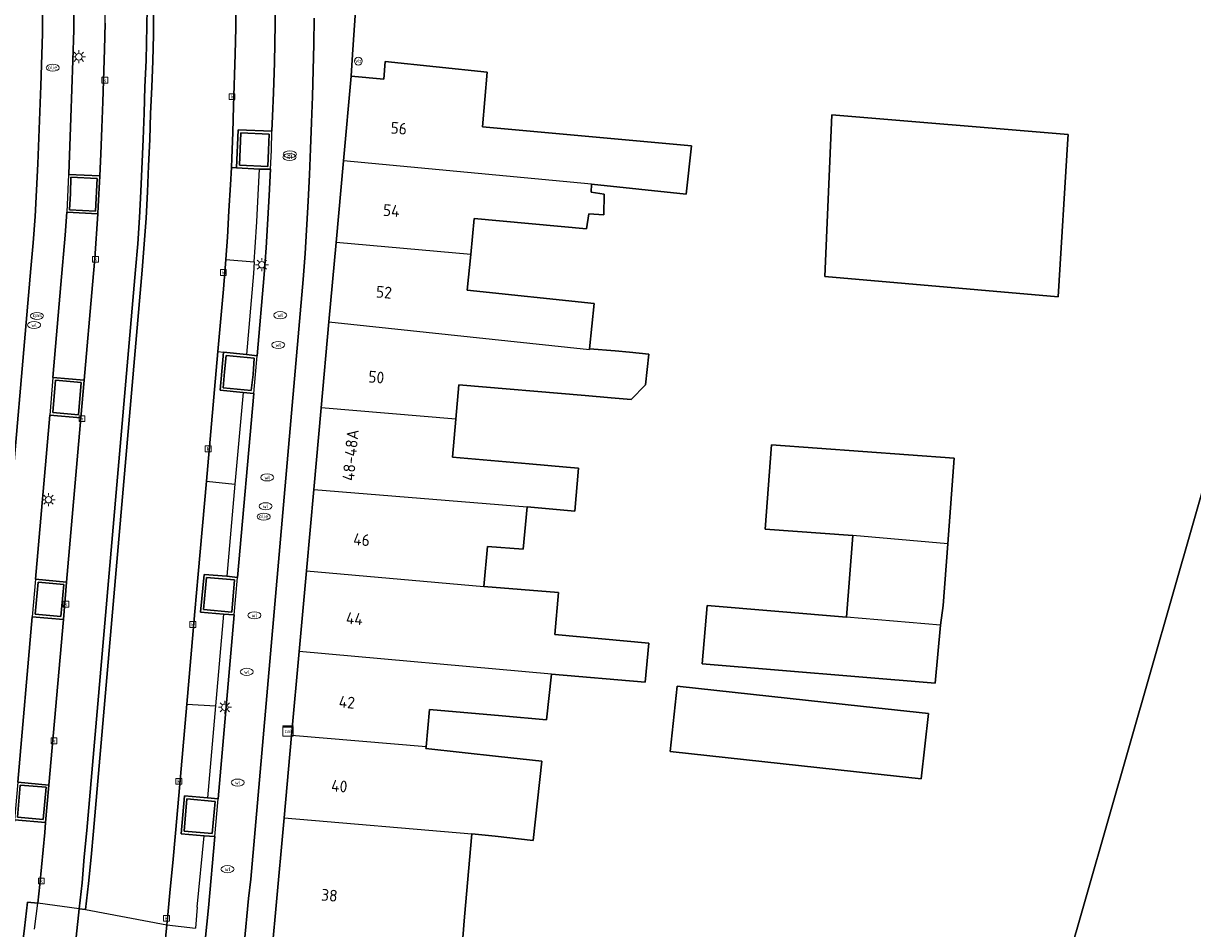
# Model space of a CAD drawing. Header units: metres. Extents: x 197147 to 199131, y 355511 to 356703.
# Tile 101 of 225: x 197392 to 197482, y 356357 to 356426. Entities that reach past the tile are written whole.
import ezdxf
from ezdxf.enums import TextEntityAlignment as Align

# ---------------------------------------------------------------- set-up
doc = ezdxf.new("R2010")
doc.units = ezdxf.units.M
for name, color, linetype in [('B-WE-IE-MEUBILAIR_WEGMEUBILAIR-GV', 252, 'Continuous'), ('B-WE-IE-MEUBILAIR_WEGMEUBILAIR-S', 252, 'Continuous'), ('B-WE-KL-DATA_CAI-S', 252, 'Continuous'), ('B-WE-OG-BEBOUWING-GV', 252, 'Continuous'), ('B-WE-OG-BEBOUWING_BIJGEBOUW-GV', 252, 'Continuous'), ('B-WE-OG-BEBOUWING_HUISNUMMER-T18', 252, 'Continuous'), ('B-WE-OG-TERREIN_ERF-GV', 252, 'Continuous'), ('B-WE-RI-HWA_KOLK-S', 253, 'Continuous'), ('B-WE-RI-VWA_AFSCHEIDER-S', 253, 'Continuous'), ('B-WE-VH-ONVERHARD-GV', 253, 'Continuous'), ('B-WE-VH-VERHARDING_ASFALT-GV', 253, 'Continuous'), ('B-WE-VH-VERHARDING_BETON-GV', 253, 'Continuous'), ('B-WE-VH-VERHARDING_BETONSTRAATSTEEN-GV', 253, 'Continuous'), ('B-WE-VH-VERHARDING_OPEN-GV', 253, 'Continuous'), ('B-WE-VH-VERHARDING_STRAATBAKSTEEN-GV', 253, 'Continuous')]:
    doc.layers.add(name, color=color, linetype=linetype)
doc.styles.add('NLCS-ISO-M-T18', font='NLCS-ISO.ttf', dxfattribs={"height": 1.8})
doc.styles.add('NLCS-ISO-M200-T25', font='NLCS-ISO.ttf')

# ---------------------------------------------------------------- blocks, each defined once
blk = doc.blocks.new('BGT-CAIKAST-SO')
at = {"color": 0, "linetype": 'ByBlock', "lineweight": 18}
for points in [[(-2, 2), (2, 2), (2, 1.68), (-2, 1.68)], [(-2, 1.52), (2, 1.52), (2, -2), (-2, -2)]]:
    blk.add_lwpolyline(points, close=True, dxfattribs=at)
at = {"color": 0, "linetype": 'ByBlock', "lineweight": 18, "style": 'NLCS-ISO-M-T18'}
blk.add_text('cai', height=1.5, dxfattribs=at).set_placement((0, 0), align=Align.MIDDLE_CENTER)
blk = doc.blocks.new('BGT-LICHTMAST-SO')
at = {"color": 0, "linetype": 'ByBlock', "lineweight": 18}
for points in [[(-1.25, 0), (-2, 0)], [(-1.41, 1.41), (-0.88, 0.88)], [(0, 2), (0, 1.25)], [(0.88, 0.88), (1.41, 1.41)], [(2, 0), (1.25, 0)], [(-1.41, -1.41), (-0.88, -0.88)], [(0, -1.25), (0, -2)], [(0.88, -0.88), (1.41, -1.41)]]:
    blk.add_lwpolyline(points, dxfattribs=at)
blk.add_circle((0, 0), 1, dxfattribs=at)
blk = doc.blocks.new('BGT-VERKEERSBORDPAAL-SO')
at = {"color": 0, "linetype": 'ByBlock', "lineweight": 18}
blk.add_circle((0, 0), 1.5, dxfattribs=at)
at = {"color": 0, "linetype": 'ByBlock', "lineweight": 18, "style": 'NLCS-ISO-M-T18'}
blk.add_text('vb', height=1.5, dxfattribs=at).set_placement((0, 0.13), align=Align.MIDDLE_CENTER)
blk = doc.blocks.new('BGT-KOLK-SO')
at = {"color": 0, "linetype": 'ByBlock', "lineweight": 18}
blk.add_lwpolyline([(-0.045, -0.045), (0.045, -0.045), (0.045, 0.045), (-0.045, 0.045)], close=True, dxfattribs=at)
at = {"color": 0, "linetype": 'ByBlock', "lineweight": 18, "style": 'NLCS-ISO-M-T18'}
blk.add_text('k', height=0.06, dxfattribs=at).set_placement((0, 0), align=Align.MIDDLE_CENTER)
blk = doc.blocks.new('BGT-WATERLEIDINGPUT-SO')
at = {"color": 0, "linetype": 'ByBlock', "lineweight": 18}
blk.add_ellipse((0, 0), major_axis=(2.5, 0), ratio=0.54, dxfattribs=at)
at = {"color": 0, "linetype": 'ByBlock', "lineweight": 18, "style": 'NLCS-ISO-M-T18'}
blk.add_text('wl', height=1.5, dxfattribs=at).set_placement((0, 0), align=Align.MIDDLE_CENTER)
blk = doc.blocks.new('BGT-GASPUT-SO')
at = {"color": 0, "linetype": 'ByBlock', "lineweight": 18}
blk.add_ellipse((0, 0), major_axis=(2.5, 0), ratio=0.54, dxfattribs=at)
at = {"color": 0, "linetype": 'ByBlock', "lineweight": 18, "style": 'NLCS-ISO-M-T18'}
blk.add_text('gas', height=1.5, dxfattribs=at).set_placement((0.12, 0.3), align=Align.MIDDLE_CENTER)
blk = doc.blocks.new('BGT-BENZINEPUT_OLIEPUT-SO')
at = {"color": 0, "linetype": 'ByBlock', "lineweight": 18}
blk.add_ellipse((0, 0), major_axis=(2.5, 0), ratio=0.54, dxfattribs=at)
at = {"color": 0, "linetype": 'ByBlock', "lineweight": 18, "style": 'NLCS-ISO-M-T18'}
blk.add_text('olie', height=1.5, dxfattribs=at).set_placement((0, 0.16), align=Align.MIDDLE_CENTER)

msp = doc.modelspace()

# ---------------------------------------------------------------- linework, layer by layer
at = {"layer": 'B-WE-IE-MEUBILAIR_WEGMEUBILAIR-GV', "flags": 128}
for points in [[(197408.829, 356415.286), (197410.997, 356415.191), (197411.062, 356416.432), (197411.097, 356417.668), (197408.933, 356417.763), (197408.829, 356415.286)], [(197397.796, 356411.762), (197397.927, 356414.271), (197395.913, 356414.368), (197395.873, 356413.114), (197395.809, 356411.881), (197397.796, 356411.762)], [(197409.949, 356400.521), (197407.803, 356400.714), (197407.676, 356399.472), (197407.585, 356398.251), (197409.73, 356398.038), (197409.865, 356399.271), (197409.949, 356400.521)], [(197396.49, 356396.169), (197396.709, 356398.635), (197394.726, 356398.817), (197394.518, 356396.341), (197396.49, 356396.169)], [(197408.458, 356383.541), (197406.3, 356383.724), (197406.08, 356381.259), (197408.236, 356381.068), (197408.458, 356383.541)], [(197395.153, 356380.72), (197395.365, 356383.182), (197393.392, 356383.356), (197393.177, 356380.891), (197395.153, 356380.72)], [(197393.782, 356365.165), (197394.014, 356367.649), (197392.037, 356367.816), (197391.811, 356365.349), (197393.782, 356365.165)], [(197406.962, 356366.558), (197404.801, 356366.753), (197404.58, 356364.286), (197406.746, 356364.093), (197406.962, 356366.558)]]:
    msp.add_lwpolyline(points, dxfattribs=at)
at = {"layer": 'B-WE-OG-BEBOUWING-GV', "flags": 128}
for points in [[(197435.79, 356413.83), (197443.059, 356413.079), (197443.473, 356416.779), (197427.455, 356418.239), (197427.812, 356422.416), (197419.998, 356423.245), (197419.887, 356421.871), (197417.382, 356422.098), (197416.795, 356415.614)], [(197426.543, 356408.447), (197426.811, 356411.217), (197435.407, 356410.408), (197435.596, 356411.573), (197436.743, 356411.5), (197436.768, 356413.063), (197435.781, 356413.22), (197435.79, 356413.83), (197416.795, 356415.614), (197416.23, 356409.374)], [(197426.543, 356408.447), (197416.23, 356409.374), (197415.679, 356403.285), (197435.65, 356401.168), (197435.657, 356401.236), (197435.991, 356404.707), (197426.278, 356405.707), (197426.543, 356408.447)], [(197487.372, 356348.433), (197487.835, 356350.026), (197502.82, 356401.56), (197491.31, 356404.79), (197491.107, 356404.079), (197486.878, 356405.265), (197472.085, 356353.632), (197476.436, 356352.454), (197476.225, 356351.673), (197486.29, 356348.747), (197487.372, 356348.433)], [(197415.679, 356403.285), (197415.085, 356396.716)], [(197425.404, 356395.844), (197425.645, 356398.47), (197435.313, 356397.651), (197437.309, 356397.482), (197438.84, 356397.349), (197439.93, 356398.47), (197440.184, 356400.811), (197438.705, 356400.96), (197437.613, 356401.07), (197435.657, 356401.236)], [(197431.031, 356392.415), (197425.137, 356392.928), (197425.404, 356395.844), (197415.085, 356396.716), (197414.518, 356390.447), (197430.864, 356389.13), (197434.51, 356388.795), (197434.798, 356392.087), (197433.883, 356392.167), (197431.031, 356392.415)], [(197463.092, 356386.299), (197463.575, 356392.843), (197449.583, 356393.877), (197449.106, 356387.414), (197455.812, 356386.919)], [(197414.518, 356390.447), (197413.955, 356384.227), (197427.541, 356383.019), (197427.839, 356386.096), (197430.561, 356385.87), (197430.864, 356389.13)], [(197462.543, 356380.072), (197462.743, 356381.574), (197463.092, 356386.299), (197455.812, 356386.919), (197455.331, 356380.677)], [(197413.955, 356384.227), (197413.395, 356378.046)], [(197432.732, 356376.303), (197439.909, 356375.703), (197440.2, 356378.676), (197432.988, 356379.34), (197433.275, 356382.554), (197427.541, 356383.019)], [(197462.543, 356380.072), (197455.331, 356380.677), (197444.67, 356381.572), (197444.266, 356377.092), (197462.135, 356375.607), (197462.543, 356380.072)], [(197423.123, 356370.749), (197423.376, 356373.601), (197428.963, 356373.116), (197432.361, 356372.821), (197432.732, 356376.303), (197413.395, 356378.046), (197412.813, 356371.615)], [(197456.095, 356368.83), (197461.065, 356368.286), (197461.612, 356373.286), (197456.642, 356373.83), (197442.36, 356375.393), (197441.813, 356370.393), (197456.095, 356368.83)], [(197428.412, 356363.888), (197431.324, 356363.573), (197431.983, 356369.651), (197428.683, 356370.008), (197423.111, 356370.611), (197423.123, 356370.749), (197412.813, 356371.615), (197412.242, 356365.303), (197426.639, 356364.08), (197428.412, 356363.888)], [(197412.242, 356365.303), (197411.609, 356358.311), (197411.382, 356355.797), (197423.133, 356354.734), (197425.812, 356354.501), (197426.074, 356357.721), (197426.639, 356364.08)]]:
    msp.add_lwpolyline(points, dxfattribs=at)
at = {"layer": 'B-WE-OG-BEBOUWING_BIJGEBOUW-GV', "flags": 128}
msp.add_lwpolyline([(197472.306, 356417.308), (197472.327, 356417.651), (197454.223, 356419.15), (197454.222, 356419.137), (197453.672, 356406.759), (197471.554, 356405.214), (197472.306, 356417.308)], dxfattribs=at)
at = {"layer": 'B-WE-OG-TERREIN_ERF-GV', "flags": 128}
for points in [[(197417.741, 356427.486), (197417.492, 356423.757), (197417.382, 356422.098), (197419.887, 356421.871), (197419.998, 356423.245), (197427.812, 356422.416), (197427.455, 356418.239), (197443.473, 356416.779), (197443.059, 356413.079), (197435.79, 356413.83), (197435.781, 356413.22), (197436.768, 356413.063), (197436.743, 356411.5), (197435.596, 356411.573), (197435.407, 356410.408), (197426.811, 356411.217), (197426.543, 356408.447), (197426.278, 356405.707), (197435.991, 356404.707), (197435.657, 356401.236), (197437.613, 356401.07), (197438.705, 356400.96), (197440.184, 356400.811), (197439.93, 356398.47), (197438.84, 356397.349), (197437.309, 356397.482), (197435.313, 356397.651), (197425.645, 356398.47), (197425.404, 356395.844), (197425.137, 356392.928), (197431.031, 356392.415), (197433.883, 356392.167), (197434.798, 356392.087), (197434.51, 356388.795), (197430.864, 356389.13), (197430.561, 356385.87), (197427.839, 356386.096), (197427.541, 356383.019), (197433.275, 356382.554), (197432.988, 356379.34), (197440.2, 356378.676), (197439.909, 356375.703), (197432.732, 356376.303), (197432.361, 356372.821), (197428.963, 356373.116), (197423.376, 356373.601), (197423.123, 356370.749), (197423.111, 356370.611), (197428.683, 356370.008), (197431.983, 356369.651), (197431.324, 356363.573), (197428.412, 356363.888), (197426.639, 356364.08), (197426.074, 356357.721), (197425.812, 356354.501)], [(197454.222, 356419.137), (197454.223, 356419.15), (197472.327, 356417.651), (197472.306, 356417.308), (197471.554, 356405.214), (197453.672, 356406.759), (197454.222, 356419.137)], [(197486.29, 356348.747), (197476.225, 356351.673), (197476.436, 356352.454), (197472.085, 356353.632), (197486.878, 356405.265)], [(197455.812, 356386.919), (197449.106, 356387.414), (197449.583, 356393.877), (197463.575, 356392.843), (197463.092, 356386.299), (197462.743, 356381.574), (197462.543, 356380.072), (197462.135, 356375.607), (197444.266, 356377.092), (197444.67, 356381.572), (197455.331, 356380.677), (197455.812, 356386.919)], [(197456.642, 356373.83), (197461.612, 356373.286), (197461.065, 356368.286), (197456.095, 356368.83), (197441.813, 356370.393), (197442.36, 356375.393), (197456.642, 356373.83)]]:
    msp.add_lwpolyline(points, dxfattribs=at)
at = {"layer": 'B-WE-VH-ONVERHARD-GV', "flags": 128}
for points in [[(197408.829, 356415.286), (197410.997, 356415.191), (197411.062, 356416.432), (197411.097, 356417.668), (197408.933, 356417.763), (197408.829, 356415.286)], [(197397.796, 356411.762), (197397.927, 356414.271), (197395.913, 356414.368), (197395.873, 356413.114), (197395.809, 356411.881), (197397.796, 356411.762)], [(197409.949, 356400.521), (197407.803, 356400.714), (197407.676, 356399.472), (197407.585, 356398.251), (197409.73, 356398.038), (197409.865, 356399.271), (197409.949, 356400.521)], [(197396.49, 356396.169), (197396.709, 356398.635), (197394.726, 356398.817), (197394.518, 356396.341), (197396.49, 356396.169)], [(197408.458, 356383.541), (197406.3, 356383.724), (197406.08, 356381.259), (197408.236, 356381.068), (197408.458, 356383.541)], [(197395.153, 356380.72), (197395.365, 356383.182), (197393.392, 356383.356), (197393.177, 356380.891), (197395.153, 356380.72)], [(197393.782, 356365.165), (197394.014, 356367.649), (197392.037, 356367.816), (197391.811, 356365.349), (197393.782, 356365.165)], [(197406.962, 356366.558), (197404.801, 356366.753), (197404.58, 356364.286), (197406.746, 356364.093), (197406.962, 356366.558)]]:
    msp.add_lwpolyline(points, dxfattribs=at)
at = {"layer": 'B-WE-VH-VERHARDING_ASFALT-GV', "flags": 128}
for points in [[(197402.25, 356427.28), (197402.228, 356425.281), (197402.18, 356423.273), (197402.111, 356421.269), (197402.005, 356419.248), (197401.964, 356417.256), (197401.861, 356415.231), (197401.777, 356413.241), (197401.672, 356411.237), (197401.382, 356407.239), (197397.636, 356364.288), (197397.455, 356362.283), (197397.255, 356360.285), (197397.042, 356358.278), (197403.264, 356357.118), (197403.341, 356357.865), (197403.521, 356359.843), (197403.717, 356361.852), (197403.918, 356364.129), (197404.174, 356367.024), (197404.791, 356374.016), (197405.417, 356381.105), (197405.671, 356383.978), (197406.298, 356391.081), (197406.918, 356398.102), (197407.175, 356401.01), (197407.597, 356405.789), (197407.776, 356408.062), (197407.898, 356409.791), (197408.003, 356411.783), (197408.147, 356413.78), (197408.211, 356415.106), (197408.245, 356415.824), (197408.312, 356417.8), (197408.364, 356419.807), (197408.492, 356423.799), (197408.536, 356425.815), (197408.557, 356427.82)], [(197397.042, 356358.278), (197396.55, 356358.341), (197396.314, 356356.169), (197395.748, 356351.384), (197395.444, 356349.048), (197395.111, 356346.582), (197394.803, 356344.465), (197395.308, 356344.39), (197394.995, 356342.407), (197394.702, 356340.418), (197394.377, 356338.434), (197394.068, 356336.455), (197393.733, 356334.473), (197393.024, 356330.516), (197392.224, 356326.594), (197391.813, 356324.632), (197391.392, 356322.672), (197390.527, 356318.76), (197390.055, 356316.778), (197389.583, 356314.851), (197377.223, 356265.227)], [(197390.018, 356290.509), (197394.053, 356306.709), (197395.256, 356311.538), (197395.718, 356313.534), (197395.733, 356313.592), (197396.214, 356315.465), (197396.436, 356316.423), (197397.117, 356319.36), (197397.546, 356321.333), (197397.694, 356322.072), (197397.942, 356323.304), (197398.756, 356327.196), (197399.156, 356329.168), (197399.503, 356331.086), (197399.865, 356333), (197400.201, 356335.094), (197401.014, 356339.994), (197401.308, 356342.014), (197401.999, 356346.972), (197402.71, 356352.289), (197403.072, 356355.281), (197403.264, 356357.118)]]:
    msp.add_lwpolyline(points, dxfattribs=at)
at = {"layer": 'B-WE-VH-VERHARDING_BETON-GV', "flags": 128}
for points in [[(197396.55, 356358.341), (197396.766, 356360.335), (197396.938, 356362.319), (197397.142, 356364.325), (197400.865, 356407.279), (197401.032, 356409.275), (197401.17, 356411.28), (197401.275, 356413.28), (197401.46, 356417.283), (197401.535, 356419.281), (197401.571, 356421.286), (197401.679, 356423.309), (197401.745, 356427.285)], [(197398.53, 356426.166), (197398.486, 356424.144), (197398.36, 356420.154), (197398.27, 356418.157), (197398.207, 356416.14), (197398.117, 356414.467), (197398.005, 356412.128), (197397.966, 356411.561), (197397.734, 356408.136), (197397.569, 356406.139), (197396.932, 356398.836), (197396.68, 356395.947), (197395.583, 356383.365), (197395.333, 356380.5), (197394.227, 356367.811), (197393.978, 356364.953), (197393.91, 356364.176), (197393.519, 356360.186), (197393.387, 356358.767)], [(197357.516, 356188.553), (197357.654, 356189.109), (197357.671, 356189.105), (197366.927, 356226.053), (197370.285, 356239.55), (197373.204, 356251.22), (197376.733, 356265.354), (197389.583, 356316.911), (197389.985, 356318.855), (197390.413, 356320.816), (197390.846, 356322.722), (197391.319, 356324.721), (197391.735, 356326.7), (197392.526, 356330.613), (197392.903, 356332.586), (197393.246, 356334.548), (197393.897, 356338.508), (197394.803, 356344.465), (197395.111, 356346.582), (197395.444, 356349.048), (197395.748, 356351.384), (197396.314, 356356.169), (197396.55, 356358.341), (197393.387, 356358.767)], [(197393.131, 356356.776), (197393.387, 356358.767), (197392.584, 356358.857), (197392.358, 356356.866), (197391.564, 356350.41), (197392.361, 356350.314)]]:
    msp.add_lwpolyline(points, dxfattribs=at)
at = {"layer": 'B-WE-VH-VERHARDING_BETONSTRAATSTEEN-GV', "flags": 128}
for points in [[(197411.579, 356431.858), (197411.598, 356429.843), (197411.575, 356427.578), (197411.504, 356423.144), (197411.44, 356420.838), (197411.355, 356419.042), (197411.318, 356417.888)], [(197395.739, 356414.588), (197395.741, 356414.595), (197395.918, 356418.91), (197396.068, 356423.307), (197396.132, 356425.655), (197396.165, 356428.078), (197396.176, 356430.181), (197396.158, 356431.691)], [(197393.737, 356427.395), (197393.724, 356425.376), (197393.599, 356421.378), (197393.378, 356415.399), (197393.175, 356411.365), (197393.014, 356409.356), (197392.834, 356407.369), (197389.193, 356365.398)], [(197401.745, 356427.285), (197401.679, 356423.309), (197401.571, 356421.286), (197401.535, 356419.281), (197401.46, 356417.283), (197401.275, 356413.28), (197401.17, 356411.28), (197401.032, 356409.275), (197400.865, 356407.279), (197397.142, 356364.325), (197396.938, 356362.319), (197396.766, 356360.335), (197396.55, 356358.341), (197397.042, 356358.278), (197397.255, 356360.285), (197397.455, 356362.283), (197397.636, 356364.288), (197401.382, 356407.239), (197401.672, 356411.237), (197401.777, 356413.241), (197401.861, 356415.231), (197401.964, 356417.256), (197402.005, 356419.248), (197402.111, 356421.269), (197402.18, 356423.273), (197402.228, 356425.281), (197402.25, 356427.28)], [(197409.18, 356355.603), (197409.528, 356359.126), (197409.689, 356360.601), (197413.704, 356406.539), (197413.853, 356408.535), (197414.094, 356412.531), (197414.19, 356414.545), (197414.266, 356416.538), (197414.354, 356418.57), (197414.419, 356420.545), (197414.462, 356422.559), (197414.534, 356424.566), (197414.551, 356426.564)], [(197408.594, 356415.085), (197410.367, 356414.994), (197411.202, 356414.975), (197411.276, 356416.451), (197411.318, 356417.888), (197408.73, 356417.99), (197408.594, 356415.085)], [(197408.829, 356415.286), (197408.933, 356417.763), (197411.097, 356417.668), (197411.062, 356416.432), (197410.997, 356415.191), (197408.829, 356415.286)], [(197411.202, 356414.975), (197411.106, 356412.957), (197410.874, 356408.957), (197410.729, 356406.925), (197410.176, 356400.7)], [(197397.966, 356411.561), (197398.005, 356412.128), (197398.117, 356414.467), (197395.739, 356414.588), (197395.592, 356411.689), (197397.966, 356411.561)], [(197397.796, 356411.762), (197395.809, 356411.881), (197395.873, 356413.114), (197395.913, 356414.368), (197397.927, 356414.271), (197397.796, 356411.762)], [(197394.536, 356399.033), (197395.148, 356406.153), (197395.462, 356409.939), (197395.592, 356411.689)], [(197407.355, 356398.063), (197409.1, 356397.882), (197409.929, 356397.801), (197410.062, 356399.261), (197410.176, 356400.7), (197409.358, 356400.797), (197407.598, 356400.969), (197407.355, 356398.063)], [(197409.949, 356400.521), (197409.865, 356399.271), (197409.73, 356398.038), (197407.585, 356398.251), (197407.676, 356399.472), (197407.803, 356400.714), (197409.949, 356400.521)], [(197396.68, 356395.947), (197396.932, 356398.836), (197394.536, 356399.033), (197394.289, 356396.158), (197396.68, 356395.947)], [(197396.49, 356396.169), (197394.518, 356396.341), (197394.726, 356398.817), (197396.709, 356398.635), (197396.49, 356396.169)], [(197409.929, 356397.801), (197408.687, 356383.724)], [(197393.196, 356383.582), (197394.289, 356396.158)], [(197395.333, 356380.5), (197395.583, 356383.365), (197393.196, 356383.582), (197392.942, 356380.692), (197395.333, 356380.5)], [(197407.852, 356383.806), (197406.128, 356383.938), (197405.854, 356381.066), (197407.601, 356380.903), (197408.425, 356380.84), (197408.687, 356383.724), (197407.852, 356383.806)], [(197408.458, 356383.541), (197408.236, 356381.068), (197406.08, 356381.259), (197406.3, 356383.724), (197408.458, 356383.541)], [(197395.153, 356380.72), (197393.177, 356380.891), (197393.392, 356383.356), (197395.365, 356383.182), (197395.153, 356380.72)], [(197391.84, 356368.045), (197392.942, 356380.692)], [(197408.425, 356380.84), (197407.193, 356366.756)], [(197393.978, 356364.953), (197394.227, 356367.811), (197391.84, 356368.045), (197391.581, 356365.16), (197393.978, 356364.953)], [(197393.782, 356365.165), (197391.811, 356365.349), (197392.037, 356367.816), (197394.014, 356367.649), (197393.782, 356365.165)], [(197406.936, 356363.87), (197407.193, 356366.756), (197406.367, 356366.837), (197404.606, 356366.986), (197404.353, 356364.091), (197406.115, 356363.922), (197406.936, 356363.87)], [(197406.962, 356366.558), (197406.746, 356364.093), (197404.58, 356364.286), (197404.801, 356366.753), (197406.962, 356366.558)], [(197406.936, 356363.87), (197406.456, 356358.403), (197406.086, 356354.912)]]:
    msp.add_lwpolyline(points, dxfattribs=at)
at = {"layer": 'B-WE-VH-VERHARDING_OPEN-GV', "flags": 128}
msp.add_lwpolyline([(197408.211, 356415.106), (197408.594, 356415.085), (197408.73, 356417.99), (197411.318, 356417.888), (197411.355, 356419.042), (197411.44, 356420.838), (197411.504, 356423.144), (197411.575, 356427.578), (197411.598, 356429.843), (197411.579, 356431.858), (197408.978, 356431.8), (197408.985, 356434.736), (197408.537, 356434.736), (197408.548, 356433.826), (197408.533, 356431.824), (197408.539, 356429.804), (197408.557, 356427.82), (197408.536, 356425.815), (197408.492, 356423.799), (197408.364, 356419.807), (197408.312, 356417.8), (197408.245, 356415.824), (197408.211, 356415.106)], dxfattribs=at)
at = {"layer": 'B-WE-VH-VERHARDING_STRAATBAKSTEEN-GV', "flags": 128}
for points in [[(197398.574, 356431.708), (197396.158, 356431.691), (197396.176, 356430.181), (197396.165, 356428.078), (197396.132, 356425.655), (197396.068, 356423.307), (197395.918, 356418.91), (197395.741, 356414.595), (197395.739, 356414.588), (197398.117, 356414.467), (197398.207, 356416.14), (197398.27, 356418.157), (197398.36, 356420.154), (197398.486, 356424.144), (197398.53, 356426.166), (197398.582, 356430.164), (197398.574, 356431.708)], [(197389.193, 356365.398), (197392.834, 356407.369), (197393.014, 356409.356), (197393.175, 356411.365), (197393.378, 356415.399), (197393.599, 356421.378), (197393.724, 356425.376), (197393.737, 356427.395)], [(197411.382, 356355.797), (197411.609, 356358.311), (197412.242, 356365.303), (197412.813, 356371.615), (197413.395, 356378.046), (197413.955, 356384.227), (197414.518, 356390.447), (197415.085, 356396.716), (197415.679, 356403.285), (197416.23, 356409.374), (197416.795, 356415.614), (197417.382, 356422.098), (197417.492, 356423.757), (197417.741, 356427.486)], [(197414.551, 356426.564), (197414.534, 356424.566), (197414.462, 356422.559), (197414.419, 356420.545), (197414.354, 356418.57), (197414.266, 356416.538), (197414.19, 356414.545), (197414.094, 356412.531), (197413.853, 356408.535), (197413.704, 356406.539), (197409.689, 356360.601), (197409.528, 356359.126), (197409.18, 356355.603)], [(197408.594, 356415.085), (197408.211, 356415.106), (197408.147, 356413.78), (197408.003, 356411.783), (197407.898, 356409.791), (197407.776, 356408.062), (197409.961, 356407.896), (197410.042, 356409), (197410.163, 356410.963), (197410.253, 356413.014), (197410.367, 356414.994), (197408.594, 356415.085)], [(197409.961, 356407.896), (197409.895, 356406.987), (197409.358, 356400.797), (197410.176, 356400.7), (197410.729, 356406.925), (197410.874, 356408.957), (197411.106, 356412.957), (197411.202, 356414.975), (197410.367, 356414.994)], [(197395.592, 356411.689), (197395.462, 356409.939), (197395.148, 356406.153), (197394.536, 356399.033), (197396.932, 356398.836), (197397.569, 356406.139), (197397.734, 356408.136), (197397.966, 356411.561), (197395.592, 356411.689)], [(197407.776, 356408.062), (197407.597, 356405.789), (197407.175, 356401.01), (197407.598, 356400.969), (197409.358, 356400.797)], [(197407.175, 356401.01), (197406.918, 356398.102), (197406.298, 356391.081), (197408.478, 356390.865)], [(197409.1, 356397.882), (197407.355, 356398.063), (197407.598, 356400.969)], [(197409.929, 356397.801), (197409.1, 356397.882), (197408.478, 356390.865), (197407.852, 356383.806), (197408.687, 356383.724), (197409.929, 356397.801)], [(197394.289, 356396.158), (197393.196, 356383.582), (197395.583, 356383.365), (197396.68, 356395.947), (197394.289, 356396.158)], [(197406.298, 356391.081), (197405.671, 356383.978), (197405.417, 356381.105), (197404.791, 356374.016), (197406.984, 356373.872)], [(197407.601, 356380.903), (197405.854, 356381.066), (197406.128, 356383.938), (197407.852, 356383.806)], [(197395.333, 356380.5), (197392.942, 356380.692), (197391.84, 356368.045), (197394.227, 356367.811), (197395.333, 356380.5)], [(197407.193, 356366.756), (197408.425, 356380.84), (197407.601, 356380.903), (197406.984, 356373.872), (197406.367, 356366.837), (197407.193, 356366.756)], [(197404.791, 356374.016), (197404.174, 356367.024), (197403.918, 356364.129), (197403.717, 356361.852), (197403.521, 356359.843), (197403.341, 356357.865), (197403.264, 356357.118), (197405.454, 356356.865)], [(197405.597, 356358.453), (197406.115, 356363.922), (197404.353, 356364.091), (197404.606, 356366.986), (197406.367, 356366.837)], [(197391.564, 356350.41), (197392.358, 356356.866), (197392.584, 356358.857), (197393.387, 356358.767), (197393.519, 356360.186), (197393.91, 356364.176), (197393.978, 356364.953), (197391.581, 356365.16), (197391.006, 356358.922), (197390.764, 356356.721), (197390.269, 356352.609), (197390.015, 356350.603), (197391.564, 356350.41)], [(197403.264, 356357.118), (197403.072, 356355.281), (197406.086, 356354.912), (197406.456, 356358.403), (197406.936, 356363.87), (197406.115, 356363.922)], [(197405.597, 356358.453), (197405.454, 356356.865)]]:
    msp.add_lwpolyline(points, dxfattribs=at)

# ---------------------------------------------------------------- block references
at = {"layer": 'B-WE-IE-MEUBILAIR_WEGMEUBILAIR-S'}
for name, p, xscale, yscale, zscale in [('BGT-LICHTMAST-SO', (197396.521, 356423.595), 0.25, 0.25, 0.25), ('BGT-VERKEERSBORDPAAL-SO', (197417.934, 356423.263), 0.2, 0.2, 0.2), ('BGT-WATERLEIDINGPUT-SO', (197412.661, 356415.914), 0.2, 0.2, 0.2), ('BGT-WATERLEIDINGPUT-SO', (197412.684, 356416.127), 0.2, 0.2, 0.2), ('BGT-LICHTMAST-SO', (197410.544, 356407.671), 0.25, 0.25, 0.25), ('BGT-GASPUT-SO', (197393.313, 356403.747), 0.2, 0.2, 0.2), ('BGT-WATERLEIDINGPUT-SO', (197411.948, 356403.803), 0.2, 0.2, 0.2), ('BGT-WATERLEIDINGPUT-SO', (197393.088, 356403.054), 0.2, 0.2, 0.2), ('BGT-WATERLEIDINGPUT-SO', (197411.797, 356401.523), 0.2, 0.2, 0.2), ('BGT-WATERLEIDINGPUT-SO', (197410.952, 356391.375), 0.2, 0.2, 0.2), ('BGT-LICHTMAST-SO', (197394.198, 356389.672), 0.25, 0.25, 0.25), ('BGT-WATERLEIDINGPUT-SO', (197410.831, 356389.171), 0.2, 0.2, 0.2), ('BGT-WATERLEIDINGPUT-SO', (197409.975, 356380.817), 0.2, 0.2, 0.2), ('BGT-WATERLEIDINGPUT-SO', (197409.388, 356376.487), 0.2, 0.2, 0.2), ('BGT-LICHTMAST-SO', (197407.708, 356373.771), 0.25, 0.25, 0.25), ('BGT-WATERLEIDINGPUT-SO', (197408.691, 356368.008), 0.2, 0.2, 0.2), ('BGT-WATERLEIDINGPUT-SO', (197407.909, 356361.373), 0.2, 0.2, 0.2)]:
    msp.add_blockref(name, p, dxfattribs=dict(at, xscale=xscale, yscale=yscale, zscale=zscale))
at = {"layer": 'B-WE-KL-DATA_CAI-S', "xscale": 0.2, "yscale": 0.2, "zscale": 0.2}
msp.add_blockref('BGT-CAIKAST-SO', (197412.542, 356371.954), dxfattribs=at)
at = {"layer": 'B-WE-RI-HWA_KOLK-S', "xscale": 5, "yscale": 5, "zscale": 5}
for p in [(197398.512, 356421.797), (197408.259, 356420.535), (197397.799, 356408.081), (197407.591, 356407.072), (197396.762, 356395.877), (197406.43, 356393.562), (197395.541, 356381.675), (197405.25, 356380.113), (197394.618, 356371.197), (197404.185, 356368.101), (197393.651, 356360.469), (197403.23, 356357.611)]:
    msp.add_blockref('BGT-KOLK-SO', p, dxfattribs=at)
at = {"layer": 'B-WE-RI-VWA_AFSCHEIDER-S', "xscale": 0.2, "yscale": 0.2, "zscale": 0.2}
for p in [(197394.519, 356422.754), (197410.685, 356388.371)]:
    msp.add_blockref('BGT-BENZINEPUT_OLIEPUT-SO', p, dxfattribs=at)

# ---------------------------------------------------------------- texts
at = {"layer": 'B-WE-OG-BEBOUWING_HUISNUMMER-T18', "char_height": 0.9, "attachment_point": 5, "style": 'NLCS-ISO-M200-T25'}
for s, insert, rotation in [('56', (197421.038, 356418.12), 354.8), ('54', (197420.467, 356411.815), 354.8), ('52', (197419.901, 356405.56), 354.8), ('50', (197419.313, 356399.057), 354.8), ('48-48A', (197417.339, 356393.085), 84.8), ('46', (197418.187, 356386.605), 354.8), ('44', (197417.639, 356380.562), 354.8), ('42', (197417.059, 356374.156), 354.8), ('40', (197416.478, 356367.735), 354.8), ('38', (197415.721, 356359.369), 354.8)]:
    msp.add_mtext(s, dxfattribs=dict(at, insert=insert, rotation=rotation))

doc.saveas('drawing.dxf')
